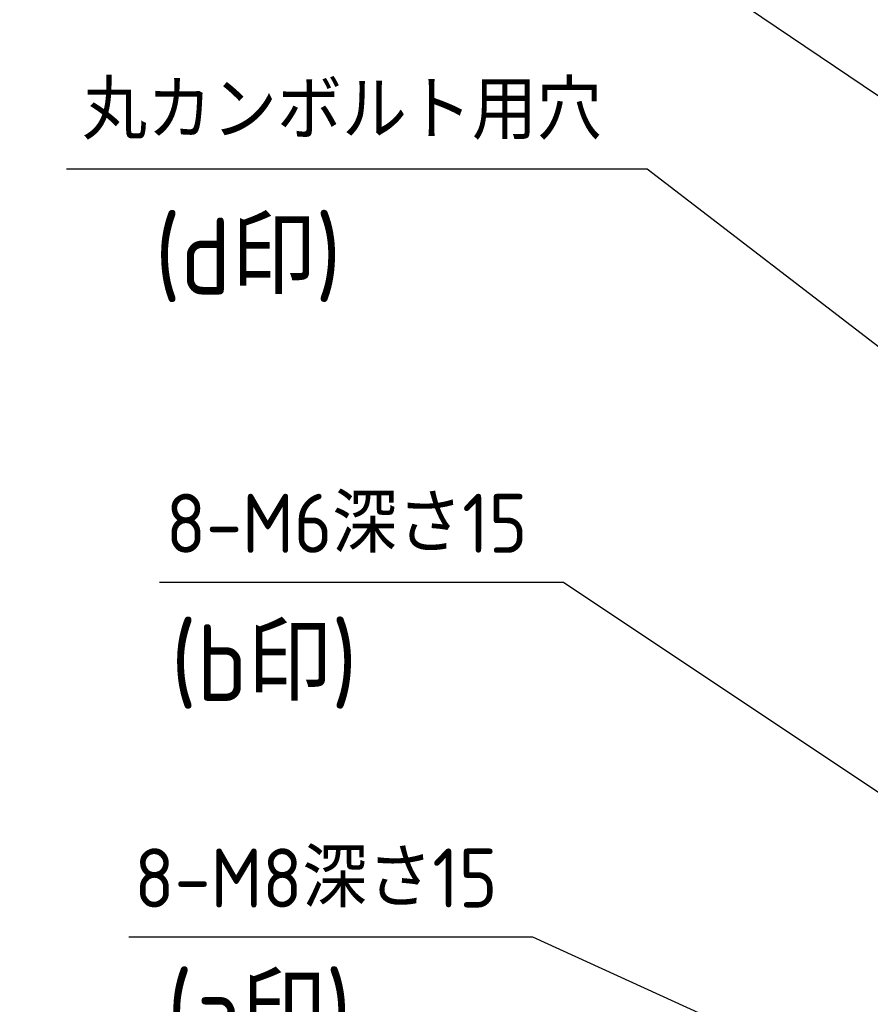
# Model space of a CAD drawing. Header units: millimetres. Extents: x 8836 to 10222, y 1969 to 2926.
# Tile 22 of 37: x 9050 to 9194, y 2358 to 2525. Entities that reach past the tile are written whole.
import ezdxf

# ---------------------------------------------------------------- set-up
doc = ezdxf.new("R2010")
doc.units = ezdxf.units.MM
doc.header["$LTSCALE"] = 0.8
doc.layers.add('5', color=3, linetype='Continuous', lineweight=15)
doc.layers.add('6', color=2, linetype='Continuous', lineweight=15)
doc.styles.get("Standard").update_dxf_attribs({"font": 'ISOCP.SHX', "bigfont": 'EXTFONT.SHX'})
doc.dimstyles.new('GEN-ISO$3', dxfattribs={"dimtxt": 3.2, "dimasz": 2.5, "dimexe": 1, "dimexo": 0.5, "dimgap": 1, "dimtad": 1, "dimtoh": 1, "dimdec": 3, "dimdsep": 46, "dimtxsty": 'STANDARD', "dimblk1": 'OPEN', "dimblk2": 'OPEN', "dimsah": 1, "dimcen": 0, "dimclrd": 256, "dimclre": 256, "dimclrt": 2, "dimadec": 0, "dimazin": 0, "dimtp": 0.1, "dimtm": 0.1, "dimtfac": 0.71, "dimtdec": 3, "dimtofl": 0, "dimtmove": 0, "dimatfit": 0, "dimldrblk": 'OPEN', "dimfxl": 1, "dimtzin": 0, "dimarcsym": 0})

# ---------------------------------------------------------------- blocks, each defined once
blk = doc.blocks.new('*D333')
at = {"layer": '5', "lineweight": -2, "transparency": 16777216}
for p, q in [((9135.2, 2553.03), (9065.79, 2553.03)), ((9323.52, 2425.73), (9135.2, 2553.03))]:
    blk.add_line(p, q, dxfattribs=at)
at = {"layer": '5', "transparency": 16777216}
blk.add_solid([(9324.69, 2427.45), (9322.35, 2424), (9333.87, 2418.73)], dxfattribs=at)
at = {"layer": 'DEFPOINTS', "color": 0, "transparency": 16777216}
for p in [(9333.87, 2418.73), (9337.3, 2416.41)]:
    blk.add_point(p, dxfattribs=at)
at = {"layer": '5', "color": 2, "transparency": 16777216, "insert": (9098, 2563.03), "char_height": 10, "attachment_point": 5}
blk.add_mtext('4-M5深さ15', dxfattribs=at)
blk = doc.blocks.new('*D334')
at = {"layer": '5', "lineweight": -2, "transparency": 16777216}
for p, q in [((9142.39, 2429.78), (9073.98, 2429.78)), ((9253.14, 2355.87), (9142.39, 2429.78))]:
    blk.add_line(p, q, dxfattribs=at)
at = {"layer": '5', "transparency": 16777216}
blk.add_solid([(9254.3, 2357.6), (9251.99, 2354.14), (9263.54, 2348.93)], dxfattribs=at)
at = {"layer": 'DEFPOINTS', "color": 0, "transparency": 16777216}
for p in [(9263.54, 2348.93), (9267.63, 2346.2)]:
    blk.add_point(p, dxfattribs=at)
at = {"layer": '5', "color": 2, "transparency": 16777216, "insert": (9105.69, 2439.78), "char_height": 10, "attachment_point": 5}
blk.add_mtext('8-M6深さ15', dxfattribs=at)
blk = doc.blocks.new('*D341')
at = {"layer": '5', "lineweight": -2, "transparency": 16777216}
for p, q in [((9156.56, 2499.74), (9058.23, 2499.74)), ((9301.31, 2388.53), (9156.56, 2499.74))]:
    blk.add_line(p, q, dxfattribs=at)
at = {"layer": '5', "transparency": 16777216}
blk.add_solid([(9302.58, 2390.19), (9300.04, 2386.88), (9311.23, 2380.92)], dxfattribs=at)
at = {"layer": 'DEFPOINTS', "color": 0, "transparency": 16777216}
for p in [(9311.23, 2380.92), (9319.95, 2374.22)]:
    blk.add_point(p, dxfattribs=at)
at = {"layer": '5', "color": 2, "transparency": 16777216, "insert": (9104.9, 2509.74), "char_height": 10, "attachment_point": 5}
blk.add_mtext('丸カンボルト用穴', dxfattribs=at)
blk = doc.blocks.new('*D323')
at = {"layer": '5', "lineweight": -2, "transparency": 16777216}
for p, q in [((9137.19, 2369.71), (9068.78, 2369.71)), ((9226.19, 2329.13), (9137.19, 2369.71))]:
    blk.add_line(p, q, dxfattribs=at)
at = {"layer": '5', "transparency": 16777216}
blk.add_solid([(9227.05, 2331.03), (9225.33, 2327.24), (9237.56, 2323.95)], dxfattribs=at)
at = {"layer": 'DEFPOINTS', "color": 0, "transparency": 16777216}
for p in [(9237.56, 2323.95), (9243.61, 2321.19)]:
    blk.add_point(p, dxfattribs=at)
at = {"layer": '5', "color": 2, "transparency": 16777216, "insert": (9100.49, 2379.71), "char_height": 10, "attachment_point": 5}
blk.add_mtext('8-M8深さ15', dxfattribs=at)

msp = doc.modelspace()

# ---------------------------------------------------------------- texts
at = {"layer": '6'}
for s, p in [('(d印)', (9073.1842, 2478.5235)), ('(b印)', (9075.8953, 2409.6529)), ('(a印)', (9075.2541, 2350.4069))]:
    msp.add_text(s, height=13, dxfattribs=at).set_placement(p)

# ---------------------------------------------------------------- dimensions: what is measured, and where the dimension line sits
at = {"layer": '5'}
for p1, p2, text, picture, middle in [((9337.2998, 2416.4099), (9333.875, 2418.7252), '4-M5深さ15', '*D333', (9097.9966, 2553.0332)), ((9319.9488, 2374.2167), (9311.226, 2380.9184), '丸カンボルト用穴', '*D341', (9104.8979, 2499.7437)), ((9267.6325, 2346.2027), (9263.5423, 2348.9324), '8-M6深さ15', '*D334', (9105.6854, 2429.7831)), ((9243.6114, 2321.1889), (9237.5634, 2323.9462), '8-M8深さ15', '*D323', (9100.4851, 2369.7058))]:
    dim = msp.add_diameter_dim_2p(p1=p1, p2=p2, text=text, dimstyle='GEN-ISO$3', override={"dimscale": 5, "dimtxt": 2, "dimexo": 1, "dimsah": 0, "dimtm": 0, "dimarcsym": 1}, dxfattribs=at)
    dim.commit()
    dim.dimension.update_dxf_attribs({"geometry": picture, "text_midpoint": middle, "dimtype": 163})

doc.saveas('drawing.dxf')
